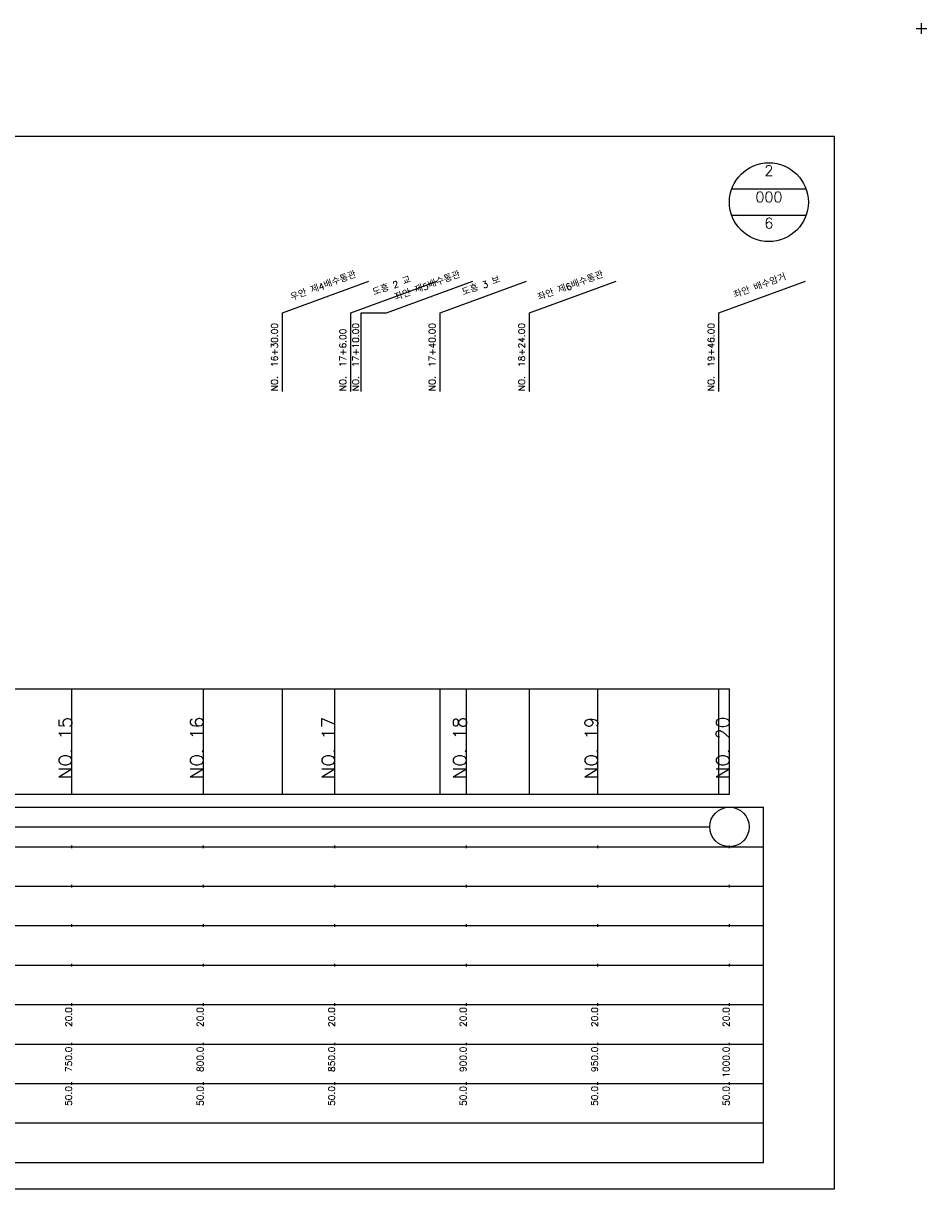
# Model space of a CAD drawing. Extents: x -2 to 685, y -2 to 1451.
# Tile 4 of 6: x 342 to 685, y 525 to 968. Entities that reach past the tile are written whole.
import ezdxf
from ezdxf.enums import TextEntityAlignment as Align

# ---------------------------------------------------------------- set-up
doc = ezdxf.new("R2010")
doc.units = 0
doc.header["$LTSCALE"] = 5
for name, color, linetype in [('BOX', 5, 'CONTINUOUS'), ('DT1', 3, 'CONTINUOUS'), ('DT2', 6, 'CONTINUOUS'), ('LT1', 4, 'CONTINUOUS'), ('ST1', 7, 'CONTINUOUS')]:
    doc.layers.add(name, color=color, linetype=linetype)
doc.styles.add('GHS', font='ROMANS.shx', dxfattribs={"bigfont": 'GHS.shx'})

msp = doc.modelspace()

# ---------------------------------------------------------------- linework, layer by layer
at = {"layer": 'BOX'}
msp.add_lwpolyline([(50, 525), (650, 525), (650, 925), (50, 925), (50, 525)], dxfattribs=at)
at = {"layer": 'DT1', "linetype": 'CONTINUOUS'}
msp.add_line((470, 858), (479.58, 858), dxfattribs=at)
at = {"layer": 'DT1'}
for p, q in [((360, 704.83), (360, 705.83)), ((410, 704.83), (410, 705.83)), ((460, 704.83), (460, 705.83)), ((510, 704.83), (510, 705.83)), ((560, 704.83), (560, 705.83)), ((610, 704.83), (610, 705.83))]:
    msp.add_line(p, q, dxfattribs=at)
at = {"layer": 'LT1', "linetype": 'CONTINUOUS'}
for p, q in [((440, 858), (472.89, 869.97)), ((466, 858), (498.89, 869.97)), ((479.58, 858), (512.46, 869.97)), ((500, 858), (532.89, 869.97)), ((534, 858), (566.89, 869.97)), ((606, 858), (638.89, 869.97)), ((440, 828), (440, 858)), ((466, 828), (466, 858)), ((470, 828), (470, 858)), ((500, 828), (500, 858)), ((534, 828), (534, 858)), ((606, 828), (606, 858))]:
    msp.add_line(p, q, dxfattribs=at)
at = {"layer": 'LT1'}
for p, q in [((360, 675), (360, 715)), ((410, 675), (410, 715)), ((440, 675), (440, 715)), ((460, 675), (460, 715)), ((500, 675), (500, 715)), ((510, 675), (510, 715)), ((534, 675), (534, 715)), ((560, 675), (560, 715)), ((606, 675), (606, 715)), ((610, 675), (610, 715)), ((110, 675), (610, 675)), ((360, 654.5), (360, 655.5)), ((410, 654.5), (410, 655.5)), ((460, 654.5), (460, 655.5)), ((510, 654.5), (510, 655.5)), ((560, 654.5), (560, 655.5)), ((610, 654.5), (610, 655.5)), ((360, 639.5), (360, 640.5)), ((410, 639.5), (410, 640.5)), ((460, 639.5), (460, 640.5)), ((510, 639.5), (510, 640.5)), ((560, 639.5), (560, 640.5)), ((610, 639.5), (610, 640.5)), ((360, 624.5), (360, 625.5)), ((410, 624.5), (410, 625.5)), ((460, 624.5), (460, 625.5)), ((510, 624.5), (510, 625.5)), ((560, 624.5), (560, 625.5)), ((610, 624.5), (610, 625.5)), ((360, 609.5), (360, 610.5)), ((410, 609.5), (410, 610.5)), ((460, 609.5), (460, 610.5)), ((510, 609.5), (510, 610.5)), ((560, 609.5), (560, 610.5)), ((610, 609.5), (610, 610.5)), ((360, 594.5), (360, 595.5)), ((410, 594.5), (410, 595.5)), ((460, 594.5), (460, 595.5)), ((510, 594.5), (510, 595.5)), ((560, 594.5), (560, 595.5)), ((610, 594.5), (610, 595.5)), ((360, 579.5), (360, 580.5)), ((410, 579.5), (410, 580.5)), ((460, 579.5), (460, 580.5)), ((510, 579.5), (510, 580.5)), ((560, 579.5), (560, 580.5)), ((610, 579.5), (610, 580.5)), ((360, 564.5), (360, 565.5)), ((410, 564.5), (410, 565.5)), ((460, 564.5), (460, 565.5)), ((510, 564.5), (510, 565.5)), ((560, 564.5), (560, 565.5)), ((610, 564.5), (610, 565.5))]:
    msp.add_line(p, q, dxfattribs=at)
msp.add_lwpolyline([(110, 715), (160, 715), (210, 715), (260, 715), (310, 715), (360, 715), (410, 715), (460, 715), (510, 715), (560, 715), (610, 715)], dxfattribs=at)
at = {"layer": 'ST1'}
for p, q in [((681, 966), (685, 966)), ((683, 964), (683, 968)), ((80, 670), (623, 670)), ((623, 535), (623, 670)), ((87.5, 655), (623, 655)), ((80, 640), (623, 640)), ((87.5, 625), (623, 625)), ((80, 610), (623, 610)), ((80, 595), (623, 595)), ((80, 580), (623, 580)), ((80, 565), (623, 565)), ((80, 550), (623, 550)), ((80, 535), (623, 535))]:
    msp.add_line(p, q, dxfattribs=at)
at = {"layer": 'ST1', "linetype": 'CONTINUOUS'}
for p, q in [((639.14, 905), (610.86, 905)), ((639.14, 895), (610.86, 895)), ((117.5, 662.5), (602.5, 662.5))]:
    msp.add_line(p, q, dxfattribs=at)
for centre, radius in [((625, 900), 15), ((610, 662.5), 7.5)]:
    msp.add_circle(centre, radius, dxfattribs=at)

# ---------------------------------------------------------------- texts
at = {"layer": 'DT1', "linetype": 'CONTINUOUS', "style": 'GHS'}
for s, p in [('우안 제4배수통관', (456, 866.99)), ('좌안 제5배수통관', (495.58, 866.99)), ('좌안 제6배수통관', (550, 866.99)), ('좌안 배수암거', (622, 866.99)), ('도흥 2 교', (482, 866.99)), ('도흥 3 보', (516, 866.99))]:
    msp.add_text(s, height=2.5, rotation=20, dxfattribs=at).set_placement(p, align=Align.CENTER)
for s, p in [('NO.  16+30.00', (438.25, 828.12)), ('NO.  17+6.00', (464.25, 828.12)), ('NO.  17+10.00', (469.13, 828.12)), ('NO.  17+40.00', (498.25, 828.12)), ('NO.  18+24.00', (532.25, 828.12)), ('NO.  19+46.00', (604.25, 828.12))]:
    msp.add_text(s, height=2.5, rotation=90, dxfattribs=at).set_placement(p)
at = {"layer": 'DT1', "style": 'GHS'}
for s, height, p in [('NO. 15', 5, (360, 704.33)), ('NO. 16', 5, (410, 704.33)), ('NO. 17', 5, (460, 704.33)), ('NO. 18', 5, (510, 704.33)), ('NO. 19', 5, (560, 704.33)), ('NO. 20', 5, (610, 704.33)), (' 20.0', 2.5, (360, 594)), (' 20.0', 2.5, (410, 594)), (' 20.0', 2.5, (460, 594)), (' 20.0', 2.5, (510, 594)), (' 20.0', 2.5, (560, 594)), (' 20.0', 2.5, (610, 594)), ('   750.0', 2.5, (360, 579)), ('   800.0', 2.5, (410, 579)), ('   850.0', 2.5, (460, 579)), ('   900.0', 2.5, (510, 579)), ('   950.0', 2.5, (560, 579)), ('  1000.0', 2.5, (610, 579)), ('  50.0', 2.5, (360, 564)), ('  50.0', 2.5, (410, 564)), ('  50.0', 2.5, (460, 564)), ('  50.0', 2.5, (510, 564)), ('  50.0', 2.5, (560, 564)), ('  50.0', 2.5, (610, 564))]:
    msp.add_text(s, height=height, rotation=90, dxfattribs=at).set_placement(p, align=Align.RIGHT)
at = {"layer": 'DT2', "linetype": 'CONTINUOUS', "style": 'GHS'}
for s, p in [('2', (625, 910)), ('000', (625, 900)), ('6', (625, 890))]:
    msp.add_text(s, height=4, dxfattribs=at).set_placement(p, align=Align.CENTER)

doc.saveas('drawing.dxf')
